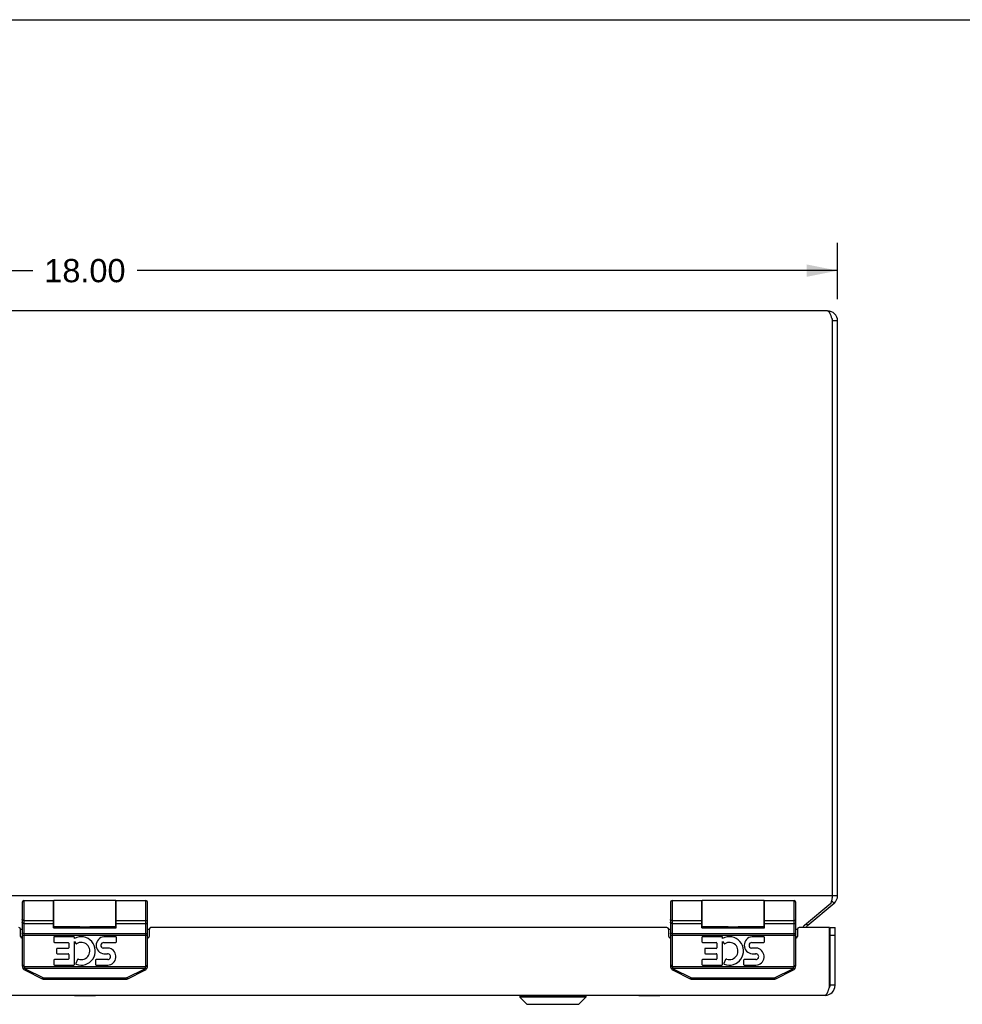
# Model space of a CAD drawing. Header units: inches. Extents: x 0 to 63, y 0 to 40.7.
# Tile 6 of 9: x 22.5 to 33.8, y 29 to 40.7. Entities that reach past the tile are written whole.
import ezdxf

# ---------------------------------------------------------------- set-up
doc = ezdxf.new("R2010")
doc.units = ezdxf.units.IN
doc.header["$LTSCALE"] = 3.462963
doc.header["$MEASUREMENT"] = 0
doc.layers.get('0').update_dxf_attribs({"linetype": 'CONTINUOUS'})
for name, color, linetype in [('02___PRT_ALL_AXES', 7, 'CONTINUOUS'), ('06___PRT_ALL_SURFS', 7, 'CONTINUOUS'), ('DIMENSIONS', 7, 'CONTINUOUS')]:
    doc.layers.add(name, color=color, linetype=linetype)
doc.styles.get("Standard").update_dxf_attribs({"font": 'arial.ttf'})
doc.dimstyles.new('DIMSTYLE_1', dxfattribs={"dimtxt": 0.277778, "dimasz": 0.37037, "dimexe": 0.09, "dimexo": 0.07, "dimgap": 0.0375, "dimtad": 0, "dimtih": 1, "dimtoh": 1, "dimzin": 4, "dimdsep": 46, "dimtxsty": 'Standard', "dimblk": '_FILLED', "dimblk1": '_FILLED', "dimblk2": '_FILLED', "dimcen": 0.09, "dimazin": 1, "dimtfac": 1, "dimtofl": 0, "dimtmove": 0, "dimatfit": 3, "dimldrblk": '_FILLED', "dimfxl": 1, "dimtolj": 1, "dimtzin": 4, "dimarcsym": 0})

# ---------------------------------------------------------------- blocks, each defined once
blk = doc.blocks.new('_FILLED')
at = {"color": 0, "linetype": 'ByBlock'}
blk.add_solid([(0, 0), (-1, 0.2), (-1, -0.2)], dxfattribs=at)
blk = doc.blocks.new('*D3')
at = {"layer": 'DIMENSIONS', "color": 2, "linetype": 'Continuous'}
for p, q in [((14.297, 37.398), (14.297, 38.073)), ((32.297, 37.398), (32.297, 38.073)), ((14.297, 37.74), (22.673, 37.74)), ((32.297, 37.74), (23.921, 37.74))]:
    blk.add_line(p, q, dxfattribs=at)
at = {"layer": 'DIMENSIONS', "color": 2, "linetype": 'Continuous', "xscale": 0.3703703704, "yscale": 0.3703703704, "zscale": 0.3703703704, "rotation": 180}
blk.add_blockref('_FILLED', (14.297, 37.74), dxfattribs=at)
at = {"layer": 'DIMENSIONS', "color": 2, "linetype": 'Continuous', "xscale": 0.3703703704, "yscale": 0.3703703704, "zscale": 0.3703703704}
blk.add_blockref('_FILLED', (32.297, 37.74), dxfattribs=at)
at = {"layer": 'DIMENSIONS', "color": 2, "linetype": 'Continuous', "insert": (23.297, 37.879), "char_height": 0.2778, "width": 0.97067, "attachment_point": 2, "line_spacing_factor": 0.9}
blk.add_mtext('18.00', dxfattribs=at)

msp = doc.modelspace()

# ---------------------------------------------------------------- linework, layer by layer
at = {"color": 7, "linetype": 'Continuous'}
for p, q in [((0, 40.7407), (62.963, 40.7407)), ((32.297, 37.1385), (32.237, 37.1385)), ((32.297, 30.2654), (32.237, 30.2654)), ((22.547, 30.1864), (22.547, 29.4291)), ((22.567, 30.2064), (22.567, 29.4291)), ((22.922, 29.8823), (22.922, 30.2064)), ((22.927, 29.8914), (22.927, 30.2064)), ((23.667, 29.8914), (23.667, 30.2064)), ((23.672, 29.8823), (23.672, 30.2064)), ((24.027, 29.4291), (24.027, 30.2064)), ((24.047, 29.4291), (24.047, 30.1864)), ((30.297, 30.1864), (30.297, 29.4291)), ((30.317, 30.2064), (30.317, 29.4291)), ((30.672, 29.8823), (30.672, 30.2064)), ((30.677, 29.8914), (30.677, 30.2064)), ((31.417, 29.8914), (31.417, 30.2064)), ((31.422, 29.8823), (31.422, 30.2064)), ((31.777, 29.4291), (31.777, 30.2064)), ((31.797, 29.4291), (31.797, 30.1864)), ((32.2541, 30.1735), (32.2248, 30.2084)), ((22.547, 29.9791), (22.547, 29.9796)), ((22.5471, 29.9787), (22.547, 29.9792)), ((22.567, 29.9695), (22.922, 29.9695)), ((22.567, 29.9695), (22.922, 29.9695)), ((22.567, 29.9336), (22.922, 29.9336)), ((23.672, 29.9695), (24.027, 29.9695)), ((23.672, 29.9695), (24.027, 29.9695)), ((23.672, 29.9336), (24.027, 29.9336)), ((24.047, 29.9791), (24.047, 29.9796)), ((30.297, 29.9791), (30.297, 29.9796)), ((30.2971, 29.9787), (30.297, 29.9792)), ((30.317, 29.9695), (30.672, 29.9695)), ((30.317, 29.9695), (30.672, 29.9695)), ((30.317, 29.9336), (30.672, 29.9336)), ((31.422, 29.9695), (31.777, 29.9695)), ((31.422, 29.9695), (31.777, 29.9695)), ((31.422, 29.9336), (31.777, 29.9336)), ((31.797, 29.9791), (31.797, 29.9796)), ((31.9408, 29.9106), (31.9248, 29.9296)), ((22.547, 29.7937), (24.047, 29.7937)), ((22.567, 29.8129), (24.0279, 29.8129)), ((22.927, 29.8965), (22.922, 29.8965)), ((22.922, 29.8898), (23.672, 29.8898)), ((22.922, 29.8823), (23.672, 29.8823)), ((23.2686, 29.8918), (23.2756, 29.8919)), ((23.3113, 29.892), (23.3184, 29.8919)), ((23.3184, 29.8919), (23.3254, 29.8918)), ((23.3254, 29.8918), (23.339, 29.8916)), ((23.339, 29.8916), (23.3455, 29.8915)), ((23.672, 29.8965), (23.667, 29.8965)), ((30.297, 29.7937), (31.797, 29.7937)), ((30.317, 29.8129), (31.7779, 29.8129)), ((30.677, 29.8965), (30.672, 29.8965)), ((30.672, 29.8898), (31.422, 29.8898)), ((30.672, 29.8823), (31.422, 29.8823)), ((31.0186, 29.8918), (31.0256, 29.8919)), ((31.0613, 29.892), (31.0684, 29.8919)), ((31.0684, 29.8919), (31.0754, 29.8918)), ((31.0754, 29.8918), (31.089, 29.8916)), ((31.089, 29.8916), (31.0955, 29.8915)), ((31.422, 29.8965), (31.417, 29.8965)), ((32.207, 29.8834), (32.267, 29.8834)), ((32.207, 29.1934), (32.207, 29.8834)), ((32.207, 29.7934), (32.267, 29.7934)), ((22.567, 29.4291), (22.547, 29.4291)), ((22.5687, 29.4171), (22.5495, 29.4115)), ((22.5687, 29.4171), (24.0253, 29.4171)), ((22.5763, 29.3998), (24.0178, 29.3998)), ((22.5816, 29.3732), (22.7838, 29.272)), ((22.5879, 29.3833), (22.5871, 29.3818)), ((22.5888, 29.3849), (22.5879, 29.3833)), ((22.5896, 29.3866), (22.5888, 29.3849)), ((22.5905, 29.3883), (22.5896, 29.3866)), ((22.5905, 29.3883), (22.7928, 29.2871)), ((23.8013, 29.2871), (24.0035, 29.3883)), ((23.8102, 29.272), (24.0125, 29.3732)), ((24.0035, 29.3883), (24.0044, 29.3866)), ((24.0044, 29.3866), (24.0052, 29.3849)), ((24.0052, 29.3849), (24.0061, 29.3833)), ((24.0061, 29.3833), (24.0069, 29.3818)), ((24.0069, 29.3818), (24.0077, 29.3804)), ((24.0253, 29.4171), (24.0445, 29.4115)), ((24.027, 29.4291), (24.047, 29.4291)), ((30.317, 29.4291), (30.297, 29.4291)), ((30.3187, 29.4171), (30.2995, 29.4115)), ((30.3187, 29.4171), (31.7753, 29.4171)), ((30.3263, 29.3998), (31.7678, 29.3998)), ((30.3316, 29.3732), (30.5338, 29.272)), ((30.3379, 29.3833), (30.3371, 29.3818)), ((30.3388, 29.3849), (30.3379, 29.3833)), ((30.3396, 29.3866), (30.3388, 29.3849)), ((30.3405, 29.3883), (30.3396, 29.3866)), ((30.3405, 29.3883), (30.5428, 29.2871)), ((31.5513, 29.2871), (31.7535, 29.3883)), ((31.5602, 29.272), (31.7625, 29.3732)), ((31.7535, 29.3883), (31.7544, 29.3866)), ((31.7544, 29.3866), (31.7552, 29.3849)), ((31.7552, 29.3849), (31.7561, 29.3833)), ((31.7561, 29.3833), (31.7569, 29.3818)), ((31.7569, 29.3818), (31.7577, 29.3804)), ((31.7753, 29.4171), (31.7945, 29.4115)), ((31.777, 29.4291), (31.797, 29.4291)), ((22.791, 29.2838), (22.7902, 29.2822)), ((22.7919, 29.2855), (22.791, 29.2838)), ((22.7928, 29.2871), (22.7919, 29.2855)), ((22.8118, 29.2827), (23.7823, 29.2827)), ((22.8118, 29.2827), (22.8118, 29.2654)), ((22.8118, 29.2654), (23.7823, 29.2654)), ((23.7823, 29.2827), (23.7823, 29.2654)), ((23.8013, 29.2871), (23.8021, 29.2855)), ((23.8021, 29.2855), (23.803, 29.2838)), ((23.803, 29.2838), (23.8038, 29.2822)), ((23.8038, 29.2822), (23.8047, 29.2807)), ((23.8047, 29.2807), (23.8054, 29.2793)), ((30.5402, 29.2822), (30.5394, 29.2807)), ((30.541, 29.2838), (30.5402, 29.2822)), ((30.5419, 29.2855), (30.541, 29.2838)), ((30.5428, 29.2871), (30.5419, 29.2855)), ((30.5618, 29.2827), (31.5323, 29.2827)), ((30.5618, 29.2827), (30.5618, 29.2654)), ((30.5618, 29.2654), (31.5323, 29.2654)), ((31.5323, 29.2827), (31.5323, 29.2654)), ((31.5513, 29.2871), (31.5521, 29.2855)), ((31.5521, 29.2855), (31.553, 29.2838)), ((31.553, 29.2838), (31.5538, 29.2822)), ((31.5538, 29.2822), (31.5547, 29.2807)), ((31.5547, 29.2807), (31.5554, 29.2793)), ((32.267, 29.1934), (32.207, 29.1934)), ((28.498, 29.0704), (29.2861, 29.0704)), ((28.498, 29.0704), (28.498, 29.0516)), ((29.2861, 29.0516), (28.498, 29.0516)), ((28.498, 29.0516), (28.5811, 28.9685)), ((28.5811, 28.9685), (29.2029, 28.9685)), ((28.5861, 28.9664), (29.1979, 28.9664)), ((29.2861, 29.0516), (29.2029, 28.9685)), ((29.2861, 29.0704), (29.2861, 29.0516))]:
    msp.add_line(p, q, dxfattribs=at)
at = {"color": 3, "linetype": 'Continuous'}
for p, q in [((32.177, 37.2585), (14.417, 37.2585)), ((32.237, 30.2654), (32.237, 37.1385)), ((32.297, 30.2654), (32.297, 37.1385)), ((32.237, 30.2654), (14.357, 30.2654)), ((32.2156, 30.1735), (31.9022, 29.9106)), ((32.2541, 30.1735), (31.9408, 29.9106)), ((22.527, 29.8646), (22.547, 29.8646)), ((22.527, 29.7784), (22.527, 29.8634)), ((24.047, 29.8646), (24.067, 29.8646)), ((24.067, 29.8634), (24.067, 29.7784)), ((30.257, 29.8834), (24.087, 29.8834)), ((30.277, 29.8646), (30.297, 29.8646)), ((30.277, 29.7784), (30.277, 29.8634)), ((31.797, 29.8646), (31.817, 29.8646)), ((31.817, 29.8634), (31.817, 29.7784)), ((32.202, 29.8834), (31.837, 29.8834)), ((32.202, 29.1778), (32.202, 29.8834)), ((32.267, 29.1934), (32.267, 29.8834)), ((32.147, 29.0734), (14.447, 29.0734))]:
    msp.add_line(p, q, dxfattribs=at)
for points in [[(32.177, 37.2585), (32.1795, 37.2582), (32.182, 37.2575), (32.1845, 37.2562), (32.187, 37.2544), (32.1895, 37.2521), (32.192, 37.2493), (32.1945, 37.2461), (32.197, 37.2424), (32.1995, 37.2383), (32.202, 37.2337), (32.2045, 37.2287), (32.207, 37.2233), (32.2095, 37.2176), (32.212, 37.2115), (32.2145, 37.2051), (32.217, 37.1985), (32.2195, 37.1916), (32.222, 37.1845), (32.2245, 37.1771), (32.227, 37.1695), (32.2295, 37.1619), (32.232, 37.1541), (32.2345, 37.1463), (32.237, 37.1385)], [(32.237, 30.2654), (32.2339, 30.2505), (32.2324, 30.2431), (32.2309, 30.2358), (32.2294, 30.2286), (32.2278, 30.2216), (32.2263, 30.2147), (32.2248, 30.208), (32.2232, 30.2016), (32.2217, 30.1954), (32.2202, 30.1895), (32.2186, 30.1838), (32.2171, 30.1785), (32.2156, 30.1735)], [(31.9022, 29.9106), (31.8979, 29.907), (31.8936, 29.9032), (31.8894, 29.899), (31.8851, 29.8946), (31.8808, 29.89), (31.8765, 29.8851), (31.875, 29.8834)], [(32.147, 29.0734), (32.1491, 29.0736), (32.1512, 29.0742), (32.1534, 29.0751), (32.1555, 29.0764), (32.1576, 29.078), (32.1597, 29.08), (32.1618, 29.0823), (32.1639, 29.085), (32.166, 29.088), (32.1682, 29.0914), (32.1703, 29.095), (32.1724, 29.099), (32.1745, 29.1032), (32.1766, 29.1077), (32.1787, 29.1125), (32.1809, 29.1175), (32.183, 29.1228), (32.1851, 29.1283), (32.1872, 29.134), (32.1893, 29.1398), (32.1914, 29.1458), (32.1935, 29.152), (32.1957, 29.1583)], [(32.1957, 29.1583), (32.1978, 29.1647), (32.1999, 29.1712), (32.202, 29.1778)]]:
    msp.add_lwpolyline(points, dxfattribs=at)
at = {"color": 7, "linetype": 'Continuous'}
for points in [[(22.567, 29.9336), (22.5661, 29.9336), (22.5652, 29.9336), (22.5642, 29.9337), (22.5633, 29.9338), (22.5624, 29.934), (22.5615, 29.9341), (22.5607, 29.9343), (22.5598, 29.9346), (22.5589, 29.9348), (22.5581, 29.9351), (22.5573, 29.9355), (22.5565, 29.9358), (22.5557, 29.9362), (22.555, 29.9366), (22.5542, 29.937), (22.5535, 29.9375), (22.5529, 29.938), (22.5522, 29.9385), (22.5516, 29.939), (22.551, 29.9396), (22.5505, 29.9401), (22.55, 29.9407), (22.5495, 29.9413), (22.5491, 29.9419), (22.5487, 29.9426), (22.5484, 29.9432), (22.548, 29.9439), (22.5478, 29.9446), (22.5475, 29.9452), (22.5473, 29.9459), (22.5472, 29.9466), (22.5471, 29.9473), (22.547, 29.948), (22.547, 29.9487)], [(22.567, 29.9695), (22.5661, 29.9695), (22.5652, 29.9696), (22.5642, 29.9696), (22.5633, 29.9697), (22.5624, 29.9698), (22.5615, 29.9699), (22.5607, 29.97), (22.5598, 29.9702), (22.5589, 29.9704), (22.5581, 29.9706), (22.5573, 29.9708), (22.5565, 29.971), (22.5557, 29.9713), (22.555, 29.9716), (22.5542, 29.9718), (22.5535, 29.9721), (22.5529, 29.9725), (22.5522, 29.9728), (22.5516, 29.9732), (22.551, 29.9735), (22.5505, 29.9739), (22.55, 29.9743), (22.5495, 29.9747), (22.5491, 29.9751), (22.5487, 29.9755), (22.5484, 29.976), (22.548, 29.9764), (22.5478, 29.9768), (22.5475, 29.9773), (22.5473, 29.9777), (22.5472, 29.9782), (22.5471, 29.9787)], [(22.567, 29.9695), (22.5661, 29.9696), (22.5652, 29.9696), (22.5642, 29.9696), (22.5633, 29.9697), (22.5624, 29.9698), (22.5615, 29.9699), (22.5607, 29.9701), (22.5598, 29.9702), (22.5589, 29.9704), (22.5581, 29.9706), (22.5573, 29.9708), (22.5565, 29.9711), (22.5557, 29.9713), (22.555, 29.9716), (22.5542, 29.9719), (22.5535, 29.9722), (22.5529, 29.9725), (22.5522, 29.9728), (22.5516, 29.9732), (22.551, 29.9736), (22.5505, 29.9739), (22.55, 29.9743), (22.5495, 29.9747), (22.5491, 29.9751), (22.5487, 29.9756), (22.5484, 29.976), (22.548, 29.9764), (22.5478, 29.9769), (22.5475, 29.9773), (22.5473, 29.9778), (22.5472, 29.9782), (22.5471, 29.9787)], [(24.027, 29.9695), (24.0279, 29.9695), (24.0289, 29.9696), (24.0298, 29.9696), (24.0307, 29.9697), (24.0316, 29.9698), (24.0325, 29.9699), (24.0334, 29.97), (24.0342, 29.9702), (24.0351, 29.9704), (24.0359, 29.9706), (24.0367, 29.9708), (24.0375, 29.971), (24.0383, 29.9713), (24.0391, 29.9716), (24.0398, 29.9718), (24.0405, 29.9721), (24.0412, 29.9725), (24.0418, 29.9728), (24.0424, 29.9732), (24.043, 29.9735), (24.0435, 29.9739), (24.044, 29.9743), (24.0445, 29.9747), (24.0449, 29.9751), (24.0453, 29.9755), (24.0457, 29.976), (24.046, 29.9764), (24.0462, 29.9768), (24.0465, 29.9773), (24.0467, 29.9777), (24.0468, 29.9782), (24.0469, 29.9787), (24.047, 29.9792)], [(24.027, 29.9695), (24.0279, 29.9696), (24.0289, 29.9696), (24.0298, 29.9696), (24.0307, 29.9697), (24.0316, 29.9698), (24.0325, 29.9699), (24.0334, 29.9701), (24.0342, 29.9702), (24.0351, 29.9704), (24.0359, 29.9706), (24.0367, 29.9708), (24.0375, 29.9711), (24.0383, 29.9713), (24.0391, 29.9716), (24.0398, 29.9719), (24.0405, 29.9722), (24.0412, 29.9725), (24.0418, 29.9728), (24.0424, 29.9732), (24.043, 29.9736), (24.0435, 29.9739), (24.044, 29.9743), (24.0445, 29.9747), (24.0449, 29.9751), (24.0453, 29.9756), (24.0457, 29.976), (24.046, 29.9764), (24.0462, 29.9769), (24.0465, 29.9773), (24.0467, 29.9778), (24.0468, 29.9782), (24.0469, 29.9787)], [(24.027, 29.9336), (24.0279, 29.9336), (24.0289, 29.9336), (24.0298, 29.9337), (24.0307, 29.9338), (24.0316, 29.934), (24.0325, 29.9341), (24.0334, 29.9343), (24.0342, 29.9346), (24.0351, 29.9348), (24.0359, 29.9351), (24.0367, 29.9355), (24.0375, 29.9358), (24.0383, 29.9362), (24.0391, 29.9366), (24.0398, 29.937), (24.0405, 29.9375), (24.0412, 29.938), (24.0418, 29.9385), (24.0424, 29.939), (24.043, 29.9396), (24.0435, 29.9401), (24.044, 29.9407), (24.0445, 29.9413), (24.0449, 29.9419), (24.0453, 29.9426), (24.0457, 29.9432), (24.046, 29.9439), (24.0462, 29.9446), (24.0465, 29.9452), (24.0467, 29.9459), (24.0468, 29.9466), (24.0469, 29.9473), (24.047, 29.948), (24.047, 29.9487)], [(30.317, 29.9336), (30.3161, 29.9336), (30.3152, 29.9336), (30.3142, 29.9337), (30.3133, 29.9338), (30.3124, 29.934), (30.3115, 29.9341), (30.3107, 29.9343), (30.3098, 29.9346), (30.3089, 29.9348), (30.3081, 29.9351), (30.3073, 29.9355), (30.3065, 29.9358), (30.3057, 29.9362), (30.305, 29.9366), (30.3042, 29.937), (30.3035, 29.9375), (30.3029, 29.938), (30.3022, 29.9385), (30.3016, 29.939), (30.301, 29.9396), (30.3005, 29.9401), (30.3, 29.9407), (30.2995, 29.9413), (30.2991, 29.9419), (30.2987, 29.9426), (30.2984, 29.9432), (30.298, 29.9439), (30.2978, 29.9446), (30.2975, 29.9452), (30.2973, 29.9459), (30.2972, 29.9466), (30.2971, 29.9473), (30.297, 29.948), (30.297, 29.9487)], [(30.317, 29.9695), (30.3161, 29.9695), (30.3152, 29.9696), (30.3142, 29.9696), (30.3133, 29.9697), (30.3124, 29.9698), (30.3115, 29.9699), (30.3107, 29.97), (30.3098, 29.9702), (30.3089, 29.9704), (30.3081, 29.9706), (30.3073, 29.9708), (30.3065, 29.971), (30.3057, 29.9713), (30.305, 29.9716), (30.3042, 29.9718), (30.3035, 29.9721), (30.3029, 29.9725), (30.3022, 29.9728), (30.3016, 29.9732), (30.301, 29.9735), (30.3005, 29.9739), (30.3, 29.9743), (30.2995, 29.9747), (30.2991, 29.9751), (30.2987, 29.9755), (30.2984, 29.976), (30.298, 29.9764), (30.2978, 29.9768), (30.2975, 29.9773), (30.2973, 29.9777), (30.2972, 29.9782), (30.2971, 29.9787)], [(30.317, 29.9695), (30.3161, 29.9696), (30.3152, 29.9696), (30.3142, 29.9696), (30.3133, 29.9697), (30.3124, 29.9698), (30.3115, 29.9699), (30.3107, 29.9701), (30.3098, 29.9702), (30.3089, 29.9704), (30.3081, 29.9706), (30.3073, 29.9708), (30.3065, 29.9711), (30.3057, 29.9713), (30.305, 29.9716), (30.3042, 29.9719), (30.3035, 29.9722), (30.3029, 29.9725), (30.3022, 29.9728), (30.3016, 29.9732), (30.301, 29.9736), (30.3005, 29.9739), (30.3, 29.9743), (30.2995, 29.9747), (30.2991, 29.9751), (30.2987, 29.9756), (30.2984, 29.976), (30.298, 29.9764), (30.2978, 29.9769), (30.2975, 29.9773), (30.2973, 29.9778), (30.2972, 29.9782), (30.2971, 29.9787)], [(31.777, 29.9695), (31.7779, 29.9695), (31.7789, 29.9696), (31.7798, 29.9696), (31.7807, 29.9697), (31.7816, 29.9698), (31.7825, 29.9699), (31.7834, 29.97), (31.7842, 29.9702), (31.7851, 29.9704), (31.7859, 29.9706), (31.7867, 29.9708), (31.7875, 29.971), (31.7883, 29.9713), (31.7891, 29.9716), (31.7898, 29.9718), (31.7905, 29.9721), (31.7912, 29.9725), (31.7918, 29.9728), (31.7924, 29.9732), (31.793, 29.9735), (31.7935, 29.9739), (31.794, 29.9743), (31.7945, 29.9747), (31.7949, 29.9751), (31.7953, 29.9755), (31.7957, 29.976), (31.796, 29.9764), (31.7962, 29.9768), (31.7965, 29.9773), (31.7967, 29.9777), (31.7968, 29.9782), (31.7969, 29.9787), (31.797, 29.9792)], [(31.777, 29.9695), (31.7779, 29.9696), (31.7789, 29.9696), (31.7798, 29.9696), (31.7807, 29.9697), (31.7816, 29.9698), (31.7825, 29.9699), (31.7834, 29.9701), (31.7842, 29.9702), (31.7851, 29.9704), (31.7859, 29.9706), (31.7867, 29.9708), (31.7875, 29.9711), (31.7883, 29.9713), (31.7891, 29.9716), (31.7898, 29.9719), (31.7905, 29.9722), (31.7912, 29.9725), (31.7918, 29.9728), (31.7924, 29.9732), (31.793, 29.9736), (31.7935, 29.9739), (31.794, 29.9743), (31.7945, 29.9747), (31.7949, 29.9751), (31.7953, 29.9756), (31.7957, 29.976), (31.796, 29.9764), (31.7962, 29.9769), (31.7965, 29.9773), (31.7967, 29.9778), (31.7968, 29.9782), (31.7969, 29.9787)], [(31.777, 29.9336), (31.7779, 29.9336), (31.7789, 29.9336), (31.7798, 29.9337), (31.7807, 29.9338), (31.7816, 29.934), (31.7825, 29.9341), (31.7834, 29.9343), (31.7842, 29.9346), (31.7851, 29.9348), (31.7859, 29.9351), (31.7867, 29.9355), (31.7875, 29.9358), (31.7883, 29.9362), (31.7891, 29.9366), (31.7898, 29.937), (31.7905, 29.9375), (31.7912, 29.938), (31.7918, 29.9385), (31.7924, 29.939), (31.793, 29.9396), (31.7935, 29.9401), (31.794, 29.9407), (31.7945, 29.9413), (31.7949, 29.9419), (31.7953, 29.9426), (31.7957, 29.9432), (31.796, 29.9439), (31.7962, 29.9446), (31.7965, 29.9452), (31.7967, 29.9459), (31.7968, 29.9466), (31.7969, 29.9473), (31.797, 29.948), (31.797, 29.9487)], [(22.567, 29.8129), (22.5661, 29.8129), (22.5652, 29.8129), (22.5642, 29.8129), (22.5633, 29.8129), (22.5624, 29.813), (22.5615, 29.813), (22.5607, 29.813), (22.5598, 29.8131), (22.5589, 29.8131), (22.5581, 29.8132), (22.5573, 29.8133), (22.5565, 29.8133), (22.5557, 29.8134), (22.555, 29.8135), (22.5542, 29.8136), (22.5535, 29.8137), (22.5529, 29.8138), (22.5522, 29.8139), (22.5516, 29.814), (22.551, 29.8141), (22.5505, 29.8142), (22.55, 29.8143), (22.5495, 29.8145), (22.5491, 29.8146), (22.5487, 29.8147), (22.5484, 29.8148), (22.548, 29.815), (22.5478, 29.8151), (22.5475, 29.8152), (22.5473, 29.8154), (22.5472, 29.8155), (22.5471, 29.8157), (22.547, 29.8158), (22.547, 29.8159)], [(23.2371, 29.8914), (23.2391, 29.8914), (23.2422, 29.8914), (23.2453, 29.8915), (23.2485, 29.8915), (23.2518, 29.8915), (23.2686, 29.8918)], [(23.2756, 29.8919), (23.2827, 29.892), (23.2863, 29.892), (23.2898, 29.892), (23.2934, 29.892), (23.297, 29.892), (23.3006, 29.892), (23.3042, 29.892), (23.3078, 29.892), (23.3113, 29.892)], [(23.3455, 29.8915), (23.3487, 29.8915), (23.3518, 29.8914), (23.3549, 29.8914), (23.3569, 29.8914)], [(24.0279, 29.8129), (24.0289, 29.8129), (24.0298, 29.8129), (24.0307, 29.8129), (24.0316, 29.813), (24.0325, 29.813), (24.0334, 29.813), (24.0342, 29.8131), (24.0351, 29.8131), (24.0359, 29.8132), (24.0367, 29.8133), (24.0375, 29.8133), (24.0383, 29.8134), (24.0391, 29.8135), (24.0398, 29.8136), (24.0405, 29.8137), (24.0412, 29.8138), (24.0418, 29.8139), (24.0424, 29.814), (24.043, 29.8141), (24.0435, 29.8142), (24.044, 29.8143), (24.0445, 29.8145), (24.0449, 29.8146), (24.0453, 29.8147), (24.0457, 29.8148), (24.046, 29.815), (24.0462, 29.8151), (24.0465, 29.8152), (24.0467, 29.8154), (24.0468, 29.8155), (24.0469, 29.8157), (24.047, 29.8158), (24.047, 29.8159)], [(30.317, 29.8129), (30.3161, 29.8129), (30.3152, 29.8129), (30.3142, 29.8129), (30.3133, 29.8129), (30.3124, 29.813), (30.3115, 29.813), (30.3107, 29.813), (30.3098, 29.8131), (30.3089, 29.8131), (30.3081, 29.8132), (30.3073, 29.8133), (30.3065, 29.8133), (30.3057, 29.8134), (30.305, 29.8135), (30.3042, 29.8136), (30.3035, 29.8137), (30.3029, 29.8138), (30.3022, 29.8139), (30.3016, 29.814), (30.301, 29.8141), (30.3005, 29.8142), (30.3, 29.8143), (30.2995, 29.8145), (30.2991, 29.8146), (30.2987, 29.8147), (30.2984, 29.8148), (30.298, 29.815), (30.2978, 29.8151), (30.2975, 29.8152), (30.2973, 29.8154), (30.2972, 29.8155), (30.2971, 29.8157), (30.297, 29.8158), (30.297, 29.8159)], [(30.9871, 29.8914), (30.9891, 29.8914), (30.9922, 29.8914), (30.9953, 29.8915), (30.9985, 29.8915), (31.0018, 29.8915), (31.0186, 29.8918)], [(31.0256, 29.8919), (31.0327, 29.892), (31.0363, 29.892), (31.0398, 29.892), (31.0434, 29.892), (31.047, 29.892), (31.0506, 29.892), (31.0542, 29.892), (31.0578, 29.892), (31.0613, 29.892)], [(31.0955, 29.8915), (31.0987, 29.8915), (31.1018, 29.8914), (31.1049, 29.8914), (31.1069, 29.8914)], [(31.7779, 29.8129), (31.7789, 29.8129), (31.7798, 29.8129), (31.7807, 29.8129), (31.7816, 29.813), (31.7825, 29.813), (31.7834, 29.813), (31.7842, 29.8131), (31.7851, 29.8131), (31.7859, 29.8132), (31.7867, 29.8133), (31.7875, 29.8133), (31.7883, 29.8134), (31.7891, 29.8135), (31.7898, 29.8136), (31.7905, 29.8137), (31.7912, 29.8138), (31.7918, 29.8139), (31.7924, 29.814), (31.793, 29.8141), (31.7935, 29.8142), (31.794, 29.8143), (31.7945, 29.8145), (31.7949, 29.8146), (31.7953, 29.8147), (31.7957, 29.8148), (31.796, 29.815), (31.7962, 29.8151), (31.7965, 29.8152), (31.7967, 29.8154), (31.7968, 29.8155), (31.7969, 29.8157), (31.797, 29.8158), (31.797, 29.8159)], [(22.5763, 29.3998), (22.5755, 29.3992), (22.5748, 29.3987), (22.5741, 29.3981), (22.5734, 29.3976), (22.5727, 29.3971), (22.5719, 29.3966), (22.5712, 29.396), (22.5706, 29.3956), (22.5699, 29.3951), (22.5692, 29.3946), (22.5686, 29.3942), (22.568, 29.3938), (22.5674, 29.3933), (22.5668, 29.393), (22.5662, 29.3926), (22.5656, 29.3923), (22.5651, 29.3919), (22.5646, 29.3916), (22.5641, 29.3914), (22.5637, 29.3911), (22.5633, 29.3909), (22.5629, 29.3907), (22.5625, 29.3905), (22.5622, 29.3904), (22.5619, 29.3902), (22.5616, 29.3901), (22.5613, 29.3901), (22.5611, 29.39), (22.561, 29.39), (22.5608, 29.39), (22.5607, 29.3901), (22.5606, 29.3901)], [(22.5687, 29.4171), (22.5691, 29.4156), (22.5696, 29.414), (22.5701, 29.4125), (22.5706, 29.411), (22.5712, 29.4095), (22.5718, 29.4081), (22.5724, 29.4066), (22.5731, 29.4052), (22.5738, 29.4038), (22.5746, 29.4025), (22.5754, 29.4011), (22.5763, 29.3998)], [(22.5763, 29.3998), (22.5771, 29.3988), (22.578, 29.3978), (22.5789, 29.3968), (22.5798, 29.3959), (22.5808, 29.395), (22.5817, 29.3941), (22.5828, 29.3933), (22.5838, 29.3924), (22.5849, 29.3917), (22.5859, 29.3909), (22.5871, 29.3902), (22.5882, 29.3895), (22.5893, 29.3889), (22.5905, 29.3883)], [(22.5871, 29.3818), (22.5863, 29.3804), (22.5859, 29.3797), (22.5856, 29.3791), (22.5852, 29.3784), (22.5849, 29.3778), (22.5845, 29.3773), (22.5842, 29.3767), (22.5839, 29.3762), (22.5836, 29.3758), (22.5834, 29.3753), (22.5831, 29.3749), (22.5829, 29.3746), (22.5826, 29.3743), (22.5824, 29.374), (22.5822, 29.3737), (22.5821, 29.3735), (22.5819, 29.3734), (22.5818, 29.3733), (22.5817, 29.3732), (22.5816, 29.3731), (22.5816, 29.3732)], [(24.0035, 29.3883), (24.0047, 29.3889), (24.0058, 29.3895), (24.007, 29.3902), (24.0081, 29.3909), (24.0092, 29.3917), (24.0102, 29.3924), (24.0113, 29.3933), (24.0123, 29.3941), (24.0133, 29.395), (24.0142, 29.3959), (24.0151, 29.3968), (24.016, 29.3978), (24.0169, 29.3988), (24.0178, 29.3998)], [(24.0077, 29.3804), (24.0081, 29.3797), (24.0084, 29.3791), (24.0088, 29.3784), (24.0091, 29.3778), (24.0095, 29.3773), (24.0098, 29.3767), (24.0101, 29.3762), (24.0104, 29.3758), (24.0107, 29.3753), (24.0109, 29.3749), (24.0112, 29.3746), (24.0114, 29.3743), (24.0116, 29.374), (24.0118, 29.3737), (24.0119, 29.3735), (24.0121, 29.3734), (24.0122, 29.3733), (24.0123, 29.3732), (24.0124, 29.3731), (24.0125, 29.3732)], [(24.0178, 29.3998), (24.0186, 29.4011), (24.0194, 29.4025), (24.0202, 29.4038), (24.0209, 29.4052), (24.0216, 29.4066), (24.0223, 29.4081), (24.0229, 29.4095), (24.0234, 29.411), (24.024, 29.4125), (24.0245, 29.414), (24.0249, 29.4156), (24.0253, 29.4171)], [(24.0178, 29.3998), (24.0185, 29.3992), (24.0192, 29.3987), (24.0199, 29.3981), (24.0207, 29.3976), (24.0214, 29.3971), (24.0221, 29.3966), (24.0228, 29.396), (24.0235, 29.3956), (24.0241, 29.3951), (24.0248, 29.3946), (24.0254, 29.3942), (24.0261, 29.3938), (24.0267, 29.3933), (24.0273, 29.393), (24.0278, 29.3926), (24.0284, 29.3923), (24.0289, 29.3919), (24.0294, 29.3916), (24.0299, 29.3914), (24.0303, 29.3911), (24.0307, 29.3909), (24.0311, 29.3907), (24.0315, 29.3905), (24.0318, 29.3904), (24.0322, 29.3902), (24.0324, 29.3901), (24.0327, 29.3901), (24.0329, 29.39), (24.0331, 29.39), (24.0332, 29.39), (24.0333, 29.3901), (24.0334, 29.3901)], [(30.3263, 29.3998), (30.3255, 29.3992), (30.3248, 29.3987), (30.3241, 29.3981), (30.3234, 29.3976), (30.3227, 29.3971), (30.3219, 29.3966), (30.3212, 29.396), (30.3206, 29.3956), (30.3199, 29.3951), (30.3192, 29.3946), (30.3186, 29.3942), (30.318, 29.3938), (30.3174, 29.3933), (30.3168, 29.393), (30.3162, 29.3926), (30.3156, 29.3923), (30.3151, 29.3919), (30.3146, 29.3916), (30.3141, 29.3914), (30.3137, 29.3911), (30.3133, 29.3909), (30.3129, 29.3907), (30.3125, 29.3905), (30.3122, 29.3904), (30.3119, 29.3902), (30.3116, 29.3901), (30.3113, 29.3901), (30.3111, 29.39), (30.311, 29.39), (30.3108, 29.39), (30.3107, 29.3901), (30.3106, 29.3901)], [(30.3187, 29.4171), (30.3191, 29.4156), (30.3196, 29.414), (30.3201, 29.4125), (30.3206, 29.411), (30.3212, 29.4095), (30.3218, 29.4081), (30.3224, 29.4066), (30.3231, 29.4052), (30.3238, 29.4038), (30.3246, 29.4025), (30.3254, 29.4011), (30.3263, 29.3998)], [(30.3263, 29.3998), (30.3271, 29.3988), (30.328, 29.3978), (30.3289, 29.3968), (30.3298, 29.3959), (30.3308, 29.395), (30.3317, 29.3941), (30.3328, 29.3933), (30.3338, 29.3924), (30.3349, 29.3917), (30.3359, 29.3909), (30.3371, 29.3902), (30.3382, 29.3895), (30.3393, 29.3889), (30.3405, 29.3883)], [(30.3371, 29.3818), (30.3363, 29.3804), (30.3359, 29.3797), (30.3356, 29.3791), (30.3352, 29.3784), (30.3349, 29.3778), (30.3345, 29.3773), (30.3342, 29.3767), (30.3339, 29.3762), (30.3336, 29.3758), (30.3334, 29.3753), (30.3331, 29.3749), (30.3329, 29.3746), (30.3326, 29.3743), (30.3324, 29.374), (30.3322, 29.3737), (30.3321, 29.3735), (30.3319, 29.3734), (30.3318, 29.3733), (30.3317, 29.3732), (30.3316, 29.3731), (30.3316, 29.3732)], [(31.7535, 29.3883), (31.7547, 29.3889), (31.7558, 29.3895), (31.757, 29.3902), (31.7581, 29.3909), (31.7592, 29.3917), (31.7602, 29.3924), (31.7613, 29.3933), (31.7623, 29.3941), (31.7633, 29.395), (31.7642, 29.3959), (31.7651, 29.3968), (31.766, 29.3978), (31.7669, 29.3988), (31.7678, 29.3998)], [(31.7577, 29.3804), (31.7581, 29.3797), (31.7584, 29.3791), (31.7588, 29.3784), (31.7591, 29.3778), (31.7595, 29.3773), (31.7598, 29.3767), (31.7601, 29.3762), (31.7604, 29.3758), (31.7607, 29.3753), (31.7609, 29.3749), (31.7612, 29.3746), (31.7614, 29.3743), (31.7616, 29.374), (31.7618, 29.3737), (31.7619, 29.3735), (31.7621, 29.3734), (31.7622, 29.3733), (31.7623, 29.3732), (31.7624, 29.3731), (31.7625, 29.3732)], [(31.7678, 29.3998), (31.7686, 29.4011), (31.7694, 29.4025), (31.7702, 29.4038), (31.7709, 29.4052), (31.7716, 29.4066), (31.7723, 29.4081), (31.7729, 29.4095), (31.7734, 29.411), (31.774, 29.4125), (31.7745, 29.414), (31.7749, 29.4156), (31.7753, 29.4171)], [(31.7678, 29.3998), (31.7685, 29.3992), (31.7692, 29.3987), (31.7699, 29.3981), (31.7707, 29.3976), (31.7714, 29.3971), (31.7721, 29.3966), (31.7728, 29.396), (31.7735, 29.3956), (31.7741, 29.3951), (31.7748, 29.3946), (31.7754, 29.3942), (31.7761, 29.3938), (31.7767, 29.3933), (31.7773, 29.393), (31.7778, 29.3926), (31.7784, 29.3923), (31.7789, 29.3919), (31.7794, 29.3916), (31.7799, 29.3914), (31.7803, 29.3911), (31.7807, 29.3909), (31.7811, 29.3907), (31.7815, 29.3905), (31.7818, 29.3904), (31.7822, 29.3902), (31.7824, 29.3901), (31.7827, 29.3901), (31.7829, 29.39), (31.7831, 29.39), (31.7832, 29.39), (31.7833, 29.3901), (31.7834, 29.3901)], [(22.7902, 29.2822), (22.7894, 29.2807), (22.789, 29.28), (22.7886, 29.2793), (22.7882, 29.2786), (22.7878, 29.2779), (22.7875, 29.2773), (22.7871, 29.2767), (22.7868, 29.2761), (22.7865, 29.2756), (22.7862, 29.2751), (22.7859, 29.2746), (22.7856, 29.2742), (22.7854, 29.2738), (22.7851, 29.2734), (22.7849, 29.2731), (22.7847, 29.2729), (22.7845, 29.2726), (22.7843, 29.2724), (22.7842, 29.2723), (22.7841, 29.2721), (22.784, 29.2721), (22.7839, 29.272), (22.7838, 29.272)], [(22.7928, 29.2871), (22.794, 29.2865), (22.7953, 29.286), (22.7966, 29.2854), (22.7979, 29.285), (22.7993, 29.2845), (22.8006, 29.2841), (22.802, 29.2838), (22.8034, 29.2835), (22.8048, 29.2832), (22.8062, 29.283), (22.8075, 29.2829), (22.809, 29.2828), (22.8104, 29.2827), (22.8118, 29.2827)], [(23.7823, 29.2827), (23.7837, 29.2827), (23.7851, 29.2828), (23.7865, 29.2829), (23.7879, 29.283), (23.7893, 29.2832), (23.7906, 29.2835), (23.792, 29.2838), (23.7934, 29.2841), (23.7947, 29.2845), (23.7961, 29.285), (23.7974, 29.2854), (23.7987, 29.286), (23.8, 29.2865), (23.8013, 29.2871)], [(23.8054, 29.2793), (23.8058, 29.2786), (23.8062, 29.2779), (23.8065, 29.2773), (23.8069, 29.2767), (23.8072, 29.2761), (23.8075, 29.2756), (23.8079, 29.2751), (23.8081, 29.2746), (23.8084, 29.2742), (23.8087, 29.2738), (23.8089, 29.2734), (23.8091, 29.2731), (23.8093, 29.2729), (23.8095, 29.2726), (23.8097, 29.2724), (23.8098, 29.2723), (23.81, 29.2721), (23.8101, 29.2721), (23.8101, 29.272), (23.8102, 29.272)], [(30.5394, 29.2807), (30.5386, 29.2793), (30.5382, 29.2786), (30.5378, 29.2779), (30.5375, 29.2773), (30.5371, 29.2767), (30.5368, 29.2761), (30.5365, 29.2756), (30.5362, 29.2751), (30.5359, 29.2746), (30.5356, 29.2742), (30.5354, 29.2738), (30.5351, 29.2734), (30.5349, 29.2731), (30.5347, 29.2729), (30.5345, 29.2726), (30.5343, 29.2724), (30.5342, 29.2723), (30.5341, 29.2721), (30.534, 29.2721), (30.5339, 29.272), (30.5338, 29.272)], [(30.5428, 29.2871), (30.544, 29.2865), (30.5453, 29.286), (30.5466, 29.2854), (30.5479, 29.285), (30.5493, 29.2845), (30.5506, 29.2841), (30.552, 29.2838), (30.5534, 29.2835), (30.5548, 29.2832), (30.5562, 29.283), (30.5575, 29.2829), (30.559, 29.2828), (30.5604, 29.2827), (30.5618, 29.2827)], [(31.5323, 29.2827), (31.5337, 29.2827), (31.5351, 29.2828), (31.5365, 29.2829), (31.5379, 29.283), (31.5393, 29.2832), (31.5406, 29.2835), (31.542, 29.2838), (31.5434, 29.2841), (31.5447, 29.2845), (31.5461, 29.285), (31.5474, 29.2854), (31.5487, 29.286), (31.55, 29.2865), (31.5513, 29.2871)], [(31.5554, 29.2793), (31.5558, 29.2786), (31.5562, 29.2779), (31.5565, 29.2773), (31.5569, 29.2767), (31.5572, 29.2761), (31.5575, 29.2756), (31.5579, 29.2751), (31.5581, 29.2746), (31.5584, 29.2742), (31.5587, 29.2738), (31.5589, 29.2734), (31.5591, 29.2731), (31.5593, 29.2729), (31.5595, 29.2726), (31.5597, 29.2724), (31.5598, 29.2723), (31.56, 29.2721), (31.5601, 29.2721), (31.5601, 29.272), (31.5602, 29.272)]]:
    msp.add_lwpolyline(points, dxfattribs=at)
at = {"color": 3, "linetype": 'Continuous'}
for centre, radius, start, end in [((32.177, 37.1385), 0.12, 0, 90), ((32.177, 30.2654), 0.12, 310, 360), ((31.9793, 29.8646), 0.06, 130, 161.70745), ((22.507, 29.8634), 0.02, 0, 90), ((24.087, 29.8634), 0.02, 90, 180), ((30.257, 29.8634), 0.02, 0, 90), ((31.837, 29.8634), 0.02, 90, 180), ((22.547, 29.7784), 0.02, 180, 270), ((24.047, 29.7784), 0.02, 270, 360), ((30.297, 29.7784), 0.02, 180, 270), ((31.797, 29.7784), 0.02, 270, 360), ((32.147, 29.1934), 0.12, 270, 360)]:
    msp.add_arc(centre, radius, start, end, dxfattribs=at)
at = {"color": 7, "linetype": 'Continuous'}
for centre, radius, start, end in [((32.177, 37.1385), 0.06, 0, 35.80143), ((32.177, 30.2654), 0.06, 336.8969, 360), ((22.567, 30.1864), 0.02, 90, 180), ((24.027, 30.1864), 0.02, 0, 90), ((30.317, 30.1864), 0.02, 90, 180), ((31.777, 30.1864), 0.02, 0, 90), ((22.6095, 29.4291), 0.0625, 180, 243.43504), ((22.6095, 29.4291), 0.0425, 180, 196.29956), ((23.9845, 29.4291), 0.0625, 296.56496, 360), ((23.9845, 29.4291), 0.0425, 343.70044, 360), ((30.3595, 29.4291), 0.0625, 180, 243.43504), ((30.3595, 29.4291), 0.0425, 180, 196.29956), ((31.7345, 29.4291), 0.0625, 296.56496, 360), ((31.7345, 29.4291), 0.0425, 343.70044, 360), ((22.8118, 29.3279), 0.0625, 243.43486, 270.00011), ((23.7823, 29.3279), 0.0625, 269.99991, 296.56516), ((30.5618, 29.3279), 0.0625, 243.43486, 270.00011), ((31.5323, 29.3279), 0.0625, 269.99991, 296.56516), ((32.147, 29.1934), 0.06, 324.22665, 360), ((28.501, 29.0704), 0.00305, 89.99998, 180), ((28.5861, 28.9735), 0.0071, 225.00001, 270.00002), ((29.1979, 28.9735), 0.0071, 269.99998, 314.99999), ((29.283, 29.0704), 0.00305, 0, 90.00002)]:
    msp.add_arc(centre, radius, start, end, dxfattribs=at)
at = {"layer": '02___PRT_ALL_AXES', "color": 7, "linetype": 'Continuous'}
for p, q in [((22.567, 30.2064), (22.922, 30.2064)), ((23.667, 30.2064), (22.927, 30.2064)), ((23.672, 30.2064), (24.027, 30.2064)), ((30.317, 30.2064), (30.672, 30.2064)), ((31.417, 30.2064), (30.677, 30.2064)), ((31.422, 30.2064), (31.777, 30.2064)), ((22.927, 30.1269), (22.922, 30.1269)), ((23.672, 30.1269), (23.667, 30.1269)), ((30.677, 30.1269), (30.672, 30.1269)), ((31.422, 30.1269), (31.417, 30.1269)), ((22.927, 29.9709), (22.922, 29.9709)), ((23.672, 29.9709), (23.667, 29.9709)), ((30.677, 29.9709), (30.672, 29.9709)), ((31.422, 29.9709), (31.417, 29.9709)), ((23.2371, 29.8914), (22.927, 29.8914)), ((23.667, 29.8914), (23.3569, 29.8914)), ((30.9871, 29.8914), (30.677, 29.8914)), ((31.417, 29.8914), (31.1069, 29.8914)), ((22.9238, 29.7663), (22.9238, 29.7144)), ((23.1637, 29.7747), (22.9322, 29.7747)), ((22.9322, 29.706), (23.0963, 29.706)), ((23.1047, 29.6976), (23.1047, 29.6429)), ((23.1721, 29.7545), (23.1721, 29.7663)), ((23.1721, 29.7173), (23.19, 29.6918)), ((23.1721, 29.4429), (23.1721, 29.7173)), ((23.523, 29.706), (23.6646, 29.706)), ((23.6646, 29.7747), (23.5235, 29.7747)), ((23.673, 29.7144), (23.673, 29.7663)), ((30.6738, 29.7663), (30.6738, 29.7144)), ((30.9137, 29.7747), (30.6822, 29.7747)), ((30.6822, 29.706), (30.8463, 29.706)), ((30.8547, 29.6976), (30.8547, 29.6429)), ((30.9221, 29.7545), (30.9221, 29.7663)), ((30.9221, 29.7173), (30.94, 29.6918)), ((30.9221, 29.4429), (30.9221, 29.7173)), ((31.273, 29.706), (31.4146, 29.706)), ((31.4146, 29.7747), (31.2735, 29.7747)), ((31.423, 29.7144), (31.423, 29.7663)), ((22.9583, 29.6261), (22.9583, 29.5792)), ((23.0963, 29.6345), (22.9667, 29.6345)), ((22.9667, 29.5708), (23.0963, 29.5708)), ((23.1047, 29.5624), (23.1047, 29.5103)), ((23.5913, 29.636), (23.5165, 29.636)), ((23.5246, 29.5706), (23.5673, 29.5704)), ((30.7083, 29.6261), (30.7083, 29.5792)), ((30.8463, 29.6345), (30.7167, 29.6345)), ((30.7167, 29.5708), (30.8463, 29.5708)), ((30.8547, 29.5624), (30.8547, 29.5103)), ((31.3413, 29.636), (31.2665, 29.636)), ((31.2746, 29.5706), (31.3173, 29.5704)), ((22.9238, 29.4935), (22.9238, 29.4429)), ((23.0963, 29.5019), (22.9322, 29.5019)), ((23.2068, 29.5007), (23.1872, 29.4555)), ((23.4216, 29.4935), (23.4216, 29.4429)), ((23.5696, 29.5019), (23.43, 29.5019)), ((30.6738, 29.4935), (30.6738, 29.4429)), ((30.8463, 29.5019), (30.6822, 29.5019)), ((30.9568, 29.5007), (30.9372, 29.4555)), ((31.1716, 29.4935), (31.1716, 29.4429)), ((31.3196, 29.5019), (31.18, 29.5019)), ((22.9322, 29.4345), (23.1637, 29.4345)), ((23.43, 29.4345), (23.5696, 29.4345)), ((30.6822, 29.4345), (30.9137, 29.4345)), ((31.18, 29.4345), (31.3196, 29.4345))]:
    msp.add_line(p, q, dxfattribs=at)
for centre, radius, start, end in [((22.9322, 29.7663), 0.0084, 90, 180), ((22.9322, 29.7144), 0.0084, 180, 270), ((23.0963, 29.6976), 0.0084, 0, 90), ((23.1637, 29.7663), 0.0084, 0, 90), ((23.2516, 29.6043), 0.17, 249.29666, 117.88167), ((23.1945, 29.6949), 0.0055, 215.0553, 302.92348), ((23.2532, 29.6043), 0.1025, 251.51399, 122.92348), ((23.5336, 29.6727), 0.1025, 95.66158, 264.93654), ((23.523, 29.6707), 0.0353, 90, 259.42104), ((23.6646, 29.7663), 0.0084, 0, 90), ((23.6646, 29.7144), 0.0084, 270, 360), ((30.6822, 29.7663), 0.0084, 90, 180), ((30.6822, 29.7144), 0.0084, 180, 270), ((30.8463, 29.6976), 0.0084, 0, 90), ((30.9137, 29.7663), 0.0084, 0, 90), ((31.0016, 29.6043), 0.17, 249.29666, 117.88167), ((30.9445, 29.6949), 0.0055, 215.0553, 302.92348), ((31.0032, 29.6043), 0.1025, 251.51399, 122.92348), ((31.2836, 29.6727), 0.1025, 95.66158, 264.93654), ((31.273, 29.6707), 0.0353, 90, 259.42104), ((31.4146, 29.7663), 0.0084, 0, 90), ((31.4146, 29.7144), 0.0084, 270, 360), ((22.9667, 29.6261), 0.0084, 90, 180), ((22.9667, 29.5792), 0.0084, 180, 270), ((23.0963, 29.6429), 0.0084, 270, 360), ((23.0963, 29.5624), 0.0084, 0, 90), ((23.5696, 29.5362), 0.0343, 270, 93.93719), ((23.5651, 29.5369), 0.1025, 272.53111, 75.20132), ((30.7167, 29.6261), 0.0084, 90, 180), ((30.7167, 29.5792), 0.0084, 180, 270), ((30.8463, 29.6429), 0.0084, 270, 360), ((30.8463, 29.5624), 0.0084, 0, 90), ((31.3196, 29.5362), 0.0343, 270, 93.93719), ((31.3151, 29.5369), 0.1025, 272.53111, 75.20132), ((22.9322, 29.4935), 0.0084, 90, 180), ((22.9322, 29.4429), 0.0084, 180, 270), ((23.0963, 29.5103), 0.0084, 270, 360), ((23.1637, 29.4429), 0.0084, 270, 360), ((23.1942, 29.4524), 0.00764, 156.36559, 249.29666), ((23.2172, 29.4964), 0.0112, 71.51399, 157.30195), ((23.43, 29.4935), 0.0084, 90, 180), ((23.43, 29.4429), 0.0084, 180, 270), ((30.6822, 29.4935), 0.0084, 90, 180), ((30.6822, 29.4429), 0.0084, 180, 270), ((30.8463, 29.5103), 0.0084, 270, 360), ((30.9137, 29.4429), 0.0084, 270, 360), ((30.9442, 29.4524), 0.00764, 156.36559, 249.29666), ((30.9672, 29.4964), 0.0112, 71.51399, 157.30195), ((31.18, 29.4935), 0.0084, 90, 180), ((31.18, 29.4429), 0.0084, 180, 270)]:
    msp.add_arc(centre, radius, start, end, dxfattribs=at)
at = {"layer": '06___PRT_ALL_SURFS', "color": 7, "linetype": 'Continuous'}
for p, q in [((23.141, 37.2625), (23.141, 37.2585)), ((23.141, 37.2625), (23.453, 37.2625)), ((23.297, 37.2625), (23.297, 37.2585)), ((23.453, 37.2625), (23.453, 37.2585)), ((31.266, 37.2625), (31.578, 37.2625)), ((31.266, 37.2625), (31.266, 37.2585)), ((31.422, 37.2625), (31.422, 37.2585)), ((31.578, 37.2625), (31.578, 37.2585)), ((23.172, 29.0694), (23.172, 29.0734)), ((23.422, 29.0694), (23.172, 29.0694)), ((23.297, 29.0694), (23.297, 29.0734)), ((23.422, 29.0694), (23.422, 29.0734)), ((29.922, 29.0694), (29.922, 29.0734)), ((30.172, 29.0694), (29.922, 29.0694)), ((30.047, 29.0694), (30.047, 29.0734)), ((30.172, 29.0694), (30.172, 29.0734))]:
    msp.add_line(p, q, dxfattribs=at)

# ---------------------------------------------------------------- dimensions: what is measured, and where the dimension line sits
at = {"layer": 'DIMENSIONS', "color": 2, "linetype": 'Continuous'}
dim = msp.add_linear_dim(base=(32.297, 37.7401), p1=(14.297, 37.3277), p2=(32.297, 37.3277), dimstyle='DIMSTYLE_1', dxfattribs=at)
dim.commit()
dim.dimension.update_dxf_attribs({"geometry": '*D3', "text_midpoint": (23.3088, 37.7386), "dimtype": 160})

doc.saveas('drawing.dxf')
